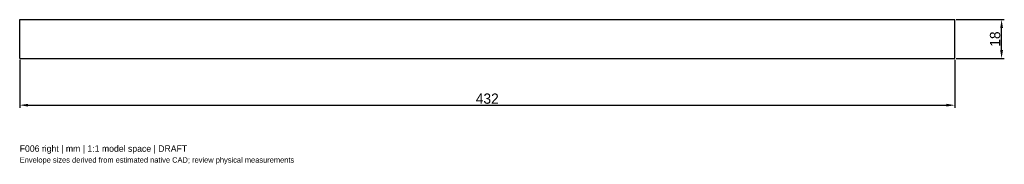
# Model space of a CAD drawing. Header units: millimetres. Extents: x -216 to 239, y -58 to 9.
import ezdxf

# ---------------------------------------------------------------- set-up
doc = ezdxf.new("R2010")
doc.units = ezdxf.units.MM
doc.linetypes.add('HIDDEN', pattern=[9.525, 6.35, -3.175])
for name, color, linetype in [('ANNOTATIONS', 7, 'Continuous'), ('DIMENSIONS', 7, 'Continuous'), ('HIDDEN', 8, 'HIDDEN'), ('VISIBLE', 7, 'Continuous')]:
    doc.layers.add(name, color=color, linetype=linetype)
doc.dimstyles.get("Standard").update_dxf_attribs({"dimtxt": 2.5, "dimasz": 2.5, "dimexe": 1.25, "dimexo": 0.625, "dimtad": 1, "dimcen": 2.5, "dimazin": 3, "dimtfac": 1, "dimtmove": 0, "dimatfit": 3})

msp = doc.modelspace()

# ---------------------------------------------------------------- linework, layer by layer
at = {"layer": 'HIDDEN'}
for p, q in [((-216, -9), (-216, 9)), ((-216, 9), (216, 9)), ((216, -9), (216, 9)), ((-216, -9), (216, -9))]:
    msp.add_line(p, q, dxfattribs=at)
at = {"layer": 'VISIBLE'}
for p, q in [((-216, -9), (-216, 9)), ((-216, 9), (216, 9)), ((216, -9), (216, 9)), ((-216, -9), (216, -9))]:
    msp.add_line(p, q, dxfattribs=at)

# ---------------------------------------------------------------- texts
at = {"layer": 'ANNOTATIONS'}
for s, height, p in [('F006 right | mm | 1:1 model space | DRAFT', 3, (-216, -52.2)), ('Envelope sizes derived from estimated native CAD; review physical measurements', 2.5, (-216, -57.2))]:
    msp.add_text(s, height=height, dxfattribs=at).set_placement(p)

# ---------------------------------------------------------------- dimensions: what is measured, and where the dimension line sits
at = {"layer": 'DIMENSIONS'}
msp.add_linear_dim(base=(237.6, -9), p1=(216, -9), p2=(216, 9), angle=90, dimstyle='Standard', override={"dimtxt": 4.752, "dimasz": 3.888, "dimtad": 1, "dimdec": 2}, dxfattribs=at).render()
msp.add_linear_dim(base=(-216, -30.6), p1=(-216, -9), p2=(216, -9), dimstyle='Standard', override={"dimtxt": 4.752, "dimasz": 3.888, "dimtad": 1, "dimdec": 2}, dxfattribs=at).render()

doc.saveas('drawing.dxf')
